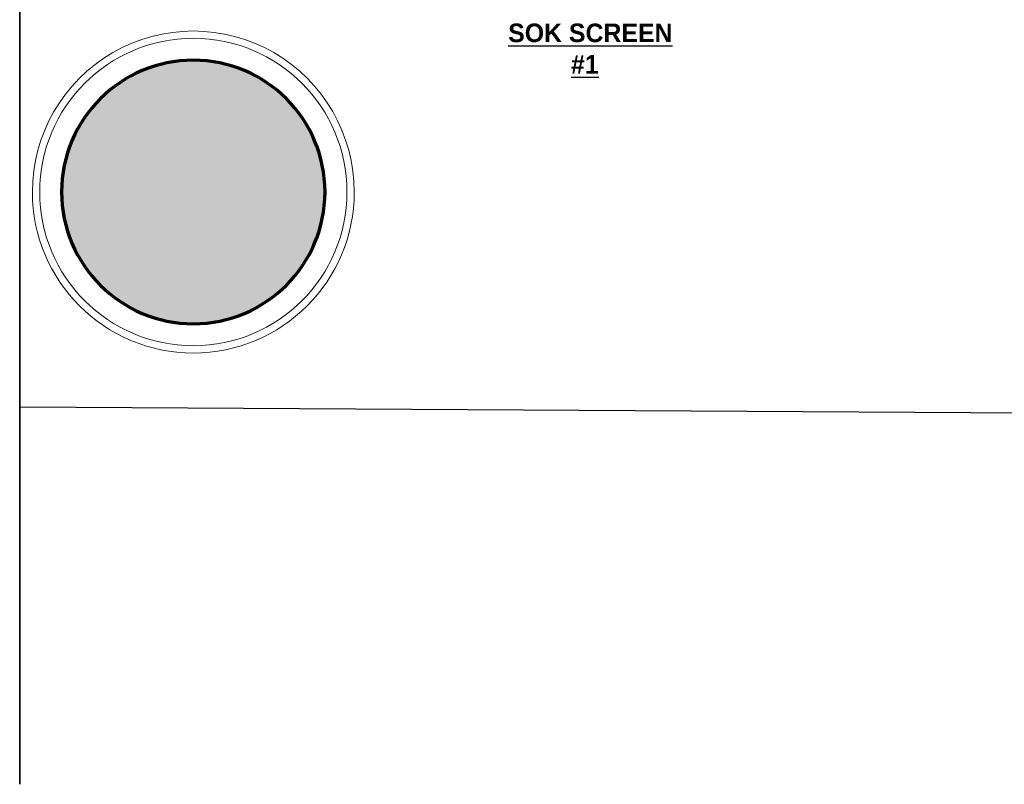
# Model space of a CAD drawing. Header units: millimetres. Extents: x -115221 to 194496, y -122556 to 375476.
# Tile 139 of 169: x 99695 to 103060, y 51079 to 53691. Entities that reach past the tile are written whole.
import ezdxf

# ---------------------------------------------------------------- set-up
doc = ezdxf.new("R2010")
doc.units = ezdxf.units.MM
doc.layers.add('FUR R0', color=8, linetype='Continuous')
doc.layers.add('WWDS FURNITURE LAYOUT', color=8, linetype='Continuous')
doc.styles.add('har', font='GOTHICB.TTF')

# ---------------------------------------------------------------- blocks, each defined once
blk = doc.blocks.new('NIA_Break Line w Scale - 1-100-21829179-F_B-13 PLAN')
at = {"layer": 'FUR R0'}
for p, q in [((13290.79650478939, 266.6666666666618), (7150.838613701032, 266.6666666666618)), ((7150.838613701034, 266.6666666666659), (13290.79650478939, 266.6666666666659))]:
    blk.add_line(p, q, dxfattribs=at)
blk = doc.blocks.new('FUR R0')
at = {"layer": 'WWDS FURNITURE LAYOUT'}
blk.add_hatch(color=8, dxfattribs=at).paths.add_polyline_path([(-8862.839294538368, -6401.612556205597), (-8937.160705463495, -6401.612556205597), (-9012.145062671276, -6414.421033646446), (-9080.762941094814, -6437.977581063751), (-9146.126671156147, -6473.35066284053), (-9204.776707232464, -6518.999818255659), (-9255.113229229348, -6573.679857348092), (-9295.763188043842, -6635.899251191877), (-9325.617758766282, -6703.960816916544), (-9343.862586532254, -6776.008012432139), (-9350.000000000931, -6850.075578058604), (-9343.862586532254, -6924.143143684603), (-9325.617758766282, -6996.190339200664), (-9295.763188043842, -7064.251904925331), (-9255.113229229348, -7126.471298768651), (-9204.776707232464, -7181.151337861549), (-9146.126671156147, -7226.800493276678), (-9080.762941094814, -7262.173575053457), (-9010.468469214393, -7286.305697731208), (-8937.160705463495, -7298.538599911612), (-8862.839294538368, -7298.538599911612), (-8789.531530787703, -7286.305697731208), (-8719.237058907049, -7262.173575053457), (-8653.873328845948, -7226.800493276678), (-8595.223292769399, -7181.151337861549), (-8544.886770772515, -7126.471298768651), (-8504.23681195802, -7064.251904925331), (-8474.382241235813, -6996.190339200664), (-8456.137413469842, -6924.143143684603), (-8450.000000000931, -6850.075578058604), (-8456.137413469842, -6776.008012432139), (-8474.382241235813, -6703.960816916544), (-8504.23681195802, -6635.899251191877), (-8544.886770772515, -6573.679857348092), (-8595.223292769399, -6518.999818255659), (-8653.873328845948, -6473.35066284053), (-8719.237058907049, -6437.977581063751), (-8789.531530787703, -6413.845458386)])
at = {"layer": 'WWDS FURNITURE LAYOUT', "color": 8}
blk.add_line((-4960.191363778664, -7612.492392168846), (-9493.314934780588, -7585.729254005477), dxfattribs=at)
at = {"layer": 'WWDS FURNITURE LAYOUT', "color": 8, "lineweight": 15}
blk.add_lwpolyline([(-9449.999868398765, -6850.591431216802, 0.9993084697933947), (-8350.000131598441, -6850.591431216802, 1.00069200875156)], format="xyb", close=True, dxfattribs=at)
at = {"layer": 'WWDS FURNITURE LAYOUT', "color": 8, "lineweight": 9}
blk.add_circle((-8899.999999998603, -6850.210958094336), 524.9999999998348, dxfattribs=at)
at = {"layer": 'WWDS FURNITURE LAYOUT', "color": 8, "lineweight": 70}
for start, end in [(0, 180), (180, 0)]:
    blk.add_arc((-8899.999999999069, -6850.075578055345), 449.9999999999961, start, end, dxfattribs=at)
at = {"layer": 'WWDS FURNITURE LAYOUT', "color": 8, "rotation": 270}
blk.add_blockref('NIA_Break Line w Scale - 1-100-21829179-F_B-13 PLAN', (-9759.981601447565, 4417.322699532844), dxfattribs=at)
at = {"layer": 'WWDS FURNITURE LAYOUT', "color": 8, "style": 'har'}
for s, p in [('%%USOK SCREEN', (-7824.021285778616, -6338.338217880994, 2.886645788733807e-07)), ('%%U#1', (-7609.282502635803, -6445.768763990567, 2.886645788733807e-07))]:
    blk.add_text(s, height=63.5, rotation=1.115896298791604e-09, dxfattribs=at).set_placement(p)

msp = doc.modelspace()

# ---------------------------------------------------------------- block references
at = {"layer": 'WWDS FURNITURE LAYOUT'}
msp.add_blockref('FUR R0', (109188.4395991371, 59952.21158405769), dxfattribs=at)

doc.saveas('drawing.dxf')
